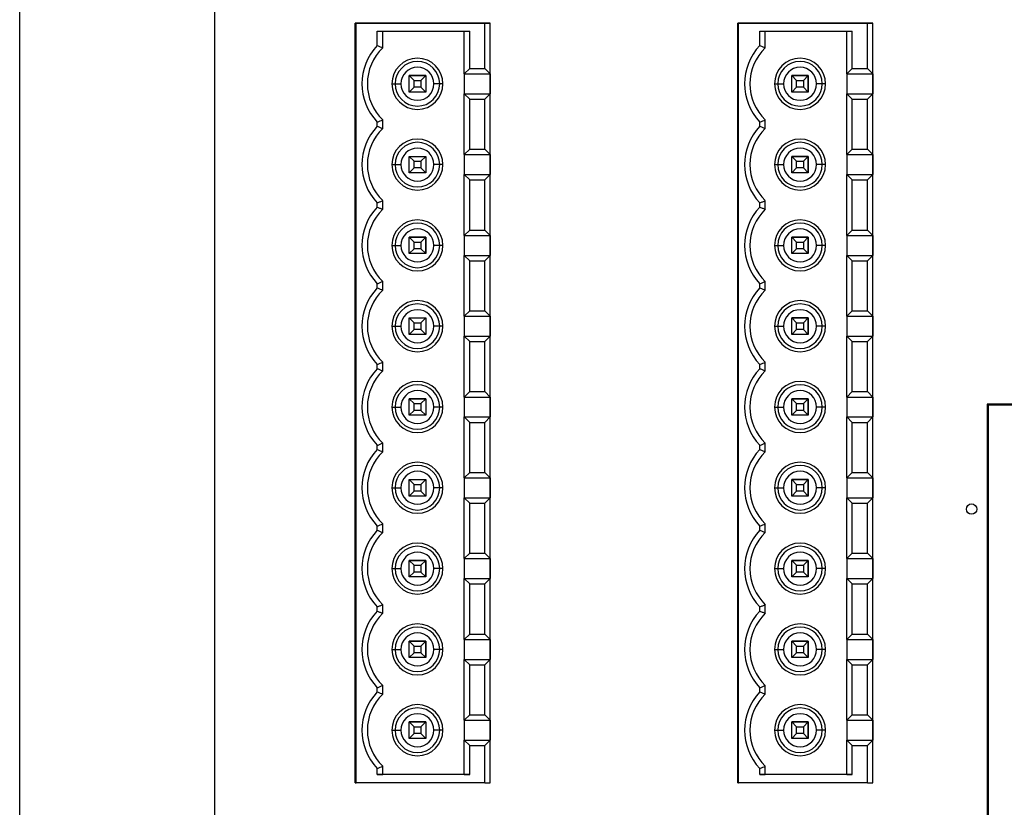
# Model space of a CAD drawing. Header units: inches. Extents: x 2.9 to 13.9, y 3.6 to 10.6.
# Tile 3 of 7: x 2.9 to 5.3, y 7.1 to 9.1. Entities that reach past the tile are written whole.
import ezdxf

# ---------------------------------------------------------------- set-up
doc = ezdxf.new("R2010")
doc.units = ezdxf.units.IN
doc.header["$MEASUREMENT"] = 0

msp = doc.modelspace()

# ---------------------------------------------------------------- linework, layer by layer
at = {"color": 7, "linetype": 'Continuous', "lineweight": 25}
for p, q in [((2.9469, 3.8333), (2.9469, 10.4396)), ((3.4219, 9.8864), (3.4219, 4.3864)), ((3.7643, 9.054), (3.7663, 9.054)), ((3.7643, 9.054), (3.7643, 9.054)), ((4.0694, 9.054), (3.7643, 9.054)), ((3.7643, 7.2036), (3.7643, 9.054)), ((3.7663, 7.2036), (3.7663, 9.054)), ((3.7663, 9.054), (4.0799, 9.054)), ((4.0852, 9.054), (4.0694, 9.054)), ((4.0799, 8.9438), (4.0799, 9.054)), ((4.0799, 9.054), (4.093, 9.054)), ((4.093, 9.054), (4.0852, 9.054)), ((4.093, 8.9306), (4.093, 9.054)), ((4.093, 7.2036), (4.093, 9.054)), ((4.6963, 9.054), (4.6983, 9.054)), ((4.6963, 9.054), (4.6963, 9.054)), ((5.0014, 9.054), (4.6963, 9.054)), ((4.6963, 7.2036), (4.6963, 9.054)), ((4.6983, 7.2036), (4.6983, 9.054)), ((4.6983, 9.054), (5.0119, 9.054)), ((5.0014, 9.054), (5.0014, 9.054)), ((5.0172, 9.054), (5.0014, 9.054)), ((5.0119, 8.9438), (5.0119, 9.054)), ((5.0119, 9.054), (5.025, 9.054)), ((5.025, 9.054), (5.0172, 9.054)), ((5.025, 8.9306), (5.025, 9.054)), ((5.025, 9.054), (5.025, 9.054)), ((5.025, 7.2036), (5.025, 9.054)), ((3.818, 9.0344), (4.0432, 9.0344)), ((3.818, 8.9998), (3.818, 9.0344)), ((3.8312, 8.9943), (3.8312, 9.0344)), ((4.0301, 8.9306), (4.0301, 9.0344)), ((4.0432, 8.9438), (4.0432, 9.0344)), ((4.75, 9.0344), (4.9752, 9.0344)), ((4.75, 8.9998), (4.75, 9.0344)), ((4.7632, 8.9943), (4.7632, 9.0344)), ((4.7632, 8.9943), (4.7632, 9.0344)), ((4.9621, 8.9306), (4.9621, 9.0344)), ((4.9752, 8.9438), (4.9752, 9.0344)), ((4.7632, 8.9943), (4.7632, 8.9943)), ((3.9076, 8.9147), (3.8958, 8.9265)), ((3.8958, 8.9265), (3.936, 8.9265)), ((3.8958, 8.8863), (3.8958, 8.9265)), ((3.936, 8.9265), (3.8958, 8.9265)), ((3.9241, 8.9147), (3.936, 8.9265)), ((3.936, 8.9265), (3.936, 8.8863)), ((4.0301, 8.9306), (4.0432, 8.9438)), ((4.0301, 8.9306), (4.093, 8.9306)), ((4.0301, 8.9306), (4.0301, 8.8822)), ((4.0432, 8.9438), (4.0799, 8.9438)), ((4.0799, 8.9438), (4.093, 8.9306)), ((4.093, 8.9306), (4.093, 8.8822)), ((4.8396, 8.9147), (4.8278, 8.9265)), ((4.8278, 8.9265), (4.868, 8.9265)), ((4.8278, 8.8863), (4.8278, 8.9265)), ((4.868, 8.9265), (4.8278, 8.9265)), ((4.8561, 8.9147), (4.868, 8.9265)), ((4.868, 8.9265), (4.868, 8.8863)), ((4.868, 8.9265), (4.868, 8.9265)), ((4.868, 8.8863), (4.868, 8.9265)), ((4.9621, 8.9306), (4.9752, 8.9438)), ((4.9621, 8.9306), (5.025, 8.9306)), ((4.9621, 8.9306), (4.9621, 8.8822)), ((4.9752, 8.9438), (5.0119, 8.9438)), ((5.0119, 8.9438), (5.025, 8.9306)), ((5.025, 8.9306), (5.025, 8.8822)), ((3.8537, 8.9064), (3.8615, 8.9064)), ((3.8615, 8.9064), (3.8757, 8.9064)), ((3.9076, 8.8981), (3.9076, 8.9147)), ((3.9076, 8.9147), (3.9241, 8.9147)), ((3.9241, 8.9147), (3.9241, 8.8981)), ((3.9702, 8.9064), (3.956, 8.9064)), ((3.9781, 8.9064), (3.9702, 8.9064)), ((4.7857, 8.9064), (4.7935, 8.9064)), ((4.7935, 8.9064), (4.8077, 8.9064)), ((4.8396, 8.9147), (4.8561, 8.9147)), ((4.8396, 8.8981), (4.8396, 8.9147)), ((4.8561, 8.9147), (4.8561, 8.8981)), ((4.9022, 8.9064), (4.888, 8.9064)), ((4.9101, 8.9064), (4.9022, 8.9064)), ((3.9076, 8.8981), (3.8958, 8.8863)), ((3.936, 8.8863), (3.8958, 8.8863)), ((3.9241, 8.8981), (3.9076, 8.8981)), ((3.9241, 8.8981), (3.936, 8.8863)), ((4.0301, 8.8822), (4.0432, 8.869)), ((4.0301, 8.8822), (4.093, 8.8822)), ((4.0301, 8.7338), (4.0301, 8.8822)), ((4.0799, 8.869), (4.093, 8.8822)), ((4.093, 8.7338), (4.093, 8.8822)), ((4.8396, 8.8981), (4.8278, 8.8863)), ((4.868, 8.8863), (4.8278, 8.8863)), ((4.8561, 8.8981), (4.8396, 8.8981)), ((4.8561, 8.8981), (4.868, 8.8863)), ((4.9621, 8.8822), (4.9752, 8.869)), ((4.9621, 8.8822), (5.025, 8.8822)), ((4.9621, 8.7338), (4.9621, 8.8822)), ((5.0119, 8.869), (5.025, 8.8822)), ((5.025, 8.7338), (5.025, 8.8822)), ((4.0432, 8.869), (4.0799, 8.869)), ((4.0432, 8.747), (4.0432, 8.869)), ((4.0799, 8.747), (4.0799, 8.869)), ((4.9752, 8.869), (5.0119, 8.869)), ((4.9752, 8.747), (4.9752, 8.869)), ((5.0119, 8.747), (5.0119, 8.869)), ((3.818, 8.8029), (3.818, 8.813)), ((3.8312, 8.7975), (3.8312, 8.8185)), ((3.8312, 8.8185), (3.8312, 8.8185)), ((3.8312, 8.7975), (3.8312, 8.8185)), ((4.75, 8.8029), (4.75, 8.813)), ((4.7632, 8.7975), (4.7632, 8.8185)), ((4.7632, 8.8185), (4.7632, 8.8185)), ((4.7632, 8.7975), (4.7632, 8.8185)), ((3.8312, 8.7975), (3.8312, 8.7975)), ((4.7632, 8.7975), (4.7632, 8.7975)), ((4.0301, 8.7338), (4.0432, 8.747)), ((4.0301, 8.7338), (4.093, 8.7338)), ((4.0301, 8.7338), (4.0301, 8.6853)), ((4.0432, 8.747), (4.0799, 8.747)), ((4.0799, 8.747), (4.093, 8.7338)), ((4.093, 8.7338), (4.093, 8.6853)), ((4.9621, 8.7338), (4.9752, 8.747)), ((4.9621, 8.7338), (5.025, 8.7338)), ((4.9621, 8.7338), (4.9621, 8.6853)), ((4.9752, 8.747), (5.0119, 8.747)), ((5.0119, 8.747), (5.025, 8.7338)), ((5.025, 8.7338), (5.025, 8.6853)), ((3.8537, 8.7096), (3.8615, 8.7096)), ((3.8615, 8.7096), (3.8757, 8.7096)), ((3.9076, 8.7178), (3.8958, 8.7296)), ((3.8958, 8.7296), (3.936, 8.7296)), ((3.8958, 8.6895), (3.8958, 8.7296)), ((3.9076, 8.7013), (3.9076, 8.7178)), ((3.9076, 8.7178), (3.9241, 8.7178)), ((3.9241, 8.7178), (3.936, 8.7296)), ((3.9241, 8.7178), (3.9241, 8.7013)), ((3.936, 8.7296), (3.936, 8.6895)), ((3.9702, 8.7096), (3.956, 8.7096)), ((3.9781, 8.7096), (3.9702, 8.7096)), ((4.7857, 8.7096), (4.7935, 8.7096)), ((4.7935, 8.7096), (4.8077, 8.7096)), ((4.8396, 8.7178), (4.8278, 8.7296)), ((4.8278, 8.7296), (4.868, 8.7296)), ((4.8278, 8.6895), (4.8278, 8.7296)), ((4.868, 8.7296), (4.8278, 8.7296)), ((4.8396, 8.7178), (4.8561, 8.7178)), ((4.8396, 8.7013), (4.8396, 8.7178)), ((4.8561, 8.7178), (4.868, 8.7296)), ((4.8561, 8.7178), (4.8561, 8.7013)), ((4.868, 8.7296), (4.868, 8.6895)), ((4.868, 8.7296), (4.868, 8.7296)), ((4.868, 8.6895), (4.868, 8.7296)), ((4.9022, 8.7096), (4.888, 8.7096)), ((4.9101, 8.7096), (4.9022, 8.7096)), ((3.9076, 8.7013), (3.8958, 8.6895)), ((3.936, 8.6895), (3.8958, 8.6895)), ((3.9241, 8.7013), (3.9076, 8.7013)), ((3.9241, 8.7013), (3.936, 8.6895)), ((4.0301, 8.6853), (4.0432, 8.6722)), ((4.0301, 8.6853), (4.093, 8.6853)), ((4.0301, 8.5369), (4.0301, 8.6853)), ((4.0799, 8.6722), (4.093, 8.6853)), ((4.093, 8.5369), (4.093, 8.6853)), ((4.8396, 8.7013), (4.8278, 8.6895)), ((4.868, 8.6895), (4.8278, 8.6895)), ((4.8561, 8.7013), (4.8396, 8.7013)), ((4.8561, 8.7013), (4.868, 8.6895)), ((4.9621, 8.6853), (4.9752, 8.6722)), ((4.9621, 8.6853), (5.025, 8.6853)), ((4.9621, 8.5369), (4.9621, 8.6853)), ((5.0119, 8.6722), (5.025, 8.6853)), ((5.025, 8.5369), (5.025, 8.6853)), ((4.0432, 8.6722), (4.0799, 8.6722)), ((4.0432, 8.5501), (4.0432, 8.6722)), ((4.0799, 8.5501), (4.0799, 8.6722)), ((4.9752, 8.6722), (5.0119, 8.6722)), ((4.9752, 8.5501), (4.9752, 8.6722)), ((5.0119, 8.5501), (5.0119, 8.6722)), ((3.818, 8.6061), (3.818, 8.6162)), ((3.8312, 8.6006), (3.8312, 8.6216)), ((4.75, 8.6061), (4.75, 8.6162)), ((4.7632, 8.6006), (4.7632, 8.6216)), ((4.7632, 8.6216), (4.7632, 8.6216)), ((4.7632, 8.6006), (4.7632, 8.6216)), ((4.7632, 8.6006), (4.7632, 8.6006)), ((4.0301, 8.5369), (4.0432, 8.5501)), ((4.0432, 8.5501), (4.0799, 8.5501)), ((4.0799, 8.5501), (4.093, 8.5369)), ((4.9621, 8.5369), (4.9752, 8.5501)), ((4.9752, 8.5501), (5.0119, 8.5501)), ((5.0119, 8.5501), (5.025, 8.5369)), ((3.9076, 8.521), (3.8958, 8.5328)), ((3.8958, 8.5328), (3.936, 8.5328)), ((3.8958, 8.4926), (3.8958, 8.5328)), ((3.936, 8.5328), (3.8958, 8.5328)), ((3.9076, 8.521), (3.9241, 8.521)), ((3.9076, 8.5044), (3.9076, 8.521)), ((3.9241, 8.521), (3.936, 8.5328)), ((3.9241, 8.521), (3.9241, 8.5044)), ((3.936, 8.5328), (3.936, 8.4926)), ((3.936, 8.5328), (3.936, 8.5328)), ((3.936, 8.4926), (3.936, 8.5328)), ((4.0301, 8.5369), (4.093, 8.5369)), ((4.0301, 8.5369), (4.0301, 8.4885)), ((4.093, 8.5369), (4.093, 8.4885)), ((4.8396, 8.521), (4.8278, 8.5328)), ((4.8278, 8.5328), (4.868, 8.5328)), ((4.8278, 8.4926), (4.8278, 8.5328)), ((4.868, 8.5328), (4.8278, 8.5328)), ((4.8396, 8.5044), (4.8396, 8.521)), ((4.8396, 8.521), (4.8561, 8.521)), ((4.8561, 8.521), (4.868, 8.5328)), ((4.8561, 8.521), (4.8561, 8.5044)), ((4.868, 8.5328), (4.868, 8.4926)), ((4.868, 8.5328), (4.868, 8.5328)), ((4.868, 8.4926), (4.868, 8.5328)), ((4.9621, 8.5369), (5.025, 8.5369)), ((4.9621, 8.5369), (4.9621, 8.4885)), ((5.025, 8.5369), (5.025, 8.4885)), ((3.8537, 8.5127), (3.8615, 8.5127)), ((3.8615, 8.5127), (3.8757, 8.5127)), ((3.9076, 8.5044), (3.8958, 8.4926)), ((3.936, 8.4926), (3.8958, 8.4926)), ((3.9241, 8.5044), (3.9076, 8.5044)), ((3.9241, 8.5044), (3.936, 8.4926)), ((3.9702, 8.5127), (3.956, 8.5127)), ((3.9781, 8.5127), (3.9702, 8.5127)), ((4.7857, 8.5127), (4.7935, 8.5127)), ((4.7935, 8.5127), (4.8077, 8.5127)), ((4.8396, 8.5044), (4.8278, 8.4926)), ((4.868, 8.4926), (4.8278, 8.4926)), ((4.8561, 8.5044), (4.8396, 8.5044)), ((4.8561, 8.5044), (4.868, 8.4926)), ((4.9022, 8.5127), (4.888, 8.5127)), ((4.9101, 8.5127), (4.9022, 8.5127)), ((4.0301, 8.4885), (4.0432, 8.4753)), ((4.0301, 8.4885), (4.093, 8.4885)), ((4.0301, 8.3401), (4.0301, 8.4885)), ((4.0432, 8.4753), (4.0799, 8.4753)), ((4.0432, 8.3533), (4.0432, 8.4753)), ((4.0799, 8.4753), (4.093, 8.4885)), ((4.0799, 8.3533), (4.0799, 8.4753)), ((4.093, 8.3401), (4.093, 8.4885)), ((4.9621, 8.4885), (4.9752, 8.4753)), ((4.9621, 8.4885), (5.025, 8.4885)), ((4.9621, 8.3401), (4.9621, 8.4885)), ((4.9752, 8.4753), (5.0119, 8.4753)), ((4.9752, 8.3533), (4.9752, 8.4753)), ((5.0119, 8.4753), (5.025, 8.4885)), ((5.0119, 8.3533), (5.0119, 8.4753)), ((5.025, 8.3401), (5.025, 8.4885)), ((3.818, 8.4092), (3.818, 8.4193)), ((3.8312, 8.4038), (3.8312, 8.4248)), ((4.75, 8.4092), (4.75, 8.4193)), ((4.7632, 8.4038), (4.7632, 8.4248)), ((4.7632, 8.4248), (4.7632, 8.4248)), ((4.7632, 8.4038), (4.7632, 8.4248)), ((4.7632, 8.4038), (4.7632, 8.4038)), ((4.0301, 8.3401), (4.0432, 8.3533)), ((4.0432, 8.3533), (4.0799, 8.3533)), ((4.0799, 8.3533), (4.093, 8.3401)), ((4.9621, 8.3401), (4.9752, 8.3533)), ((4.9752, 8.3533), (5.0119, 8.3533)), ((5.0119, 8.3533), (5.025, 8.3401)), ((3.9076, 8.3241), (3.8958, 8.3359)), ((3.8958, 8.3359), (3.936, 8.3359)), ((3.8958, 8.2958), (3.8958, 8.3359)), ((3.9076, 8.3076), (3.9076, 8.3241)), ((3.9076, 8.3241), (3.9241, 8.3241)), ((3.9241, 8.3241), (3.936, 8.3359)), ((3.9241, 8.3241), (3.9241, 8.3076)), ((3.936, 8.3359), (3.936, 8.2958)), ((4.0301, 8.3401), (4.093, 8.3401)), ((4.0301, 8.3401), (4.0301, 8.2916)), ((4.093, 8.3401), (4.093, 8.2916)), ((4.8396, 8.3241), (4.8278, 8.3359)), ((4.8278, 8.3359), (4.868, 8.3359)), ((4.8278, 8.2958), (4.8278, 8.3359)), ((4.868, 8.3359), (4.8278, 8.3359)), ((4.8396, 8.3241), (4.8561, 8.3241)), ((4.8396, 8.3076), (4.8396, 8.3241)), ((4.8561, 8.3241), (4.868, 8.3359)), ((4.8561, 8.3241), (4.8561, 8.3076)), ((4.868, 8.3359), (4.868, 8.2958)), ((4.868, 8.3359), (4.868, 8.3359)), ((4.868, 8.2958), (4.868, 8.3359)), ((4.9621, 8.3401), (5.025, 8.3401)), ((4.9621, 8.3401), (4.9621, 8.2916)), ((5.025, 8.3401), (5.025, 8.2916)), ((3.8537, 8.3159), (3.8615, 8.3159)), ((3.8615, 8.3159), (3.8757, 8.3159)), ((3.9076, 8.3076), (3.8958, 8.2958)), ((3.9241, 8.3076), (3.9076, 8.3076)), ((3.9241, 8.3076), (3.936, 8.2958)), ((3.9702, 8.3159), (3.956, 8.3159)), ((3.9781, 8.3159), (3.9702, 8.3159)), ((4.7857, 8.3159), (4.7935, 8.3159)), ((4.7935, 8.3159), (4.8077, 8.3159)), ((4.8396, 8.3076), (4.8278, 8.2958)), ((4.8561, 8.3076), (4.8396, 8.3076)), ((4.8561, 8.3076), (4.868, 8.2958)), ((4.9022, 8.3159), (4.888, 8.3159)), ((4.9101, 8.3159), (4.9022, 8.3159)), ((3.936, 8.2958), (3.8958, 8.2958)), ((4.0301, 8.2916), (4.0432, 8.2785)), ((4.0301, 8.2916), (4.093, 8.2916)), ((4.0301, 8.1432), (4.0301, 8.2916)), ((4.0432, 8.2785), (4.0799, 8.2785)), ((4.0432, 8.1564), (4.0432, 8.2785)), ((4.0799, 8.2785), (4.093, 8.2916)), ((4.0799, 8.1564), (4.0799, 8.2785)), ((4.093, 8.1432), (4.093, 8.2916)), ((4.868, 8.2958), (4.8278, 8.2958)), ((4.9621, 8.2916), (4.9752, 8.2785)), ((4.9621, 8.2916), (5.025, 8.2916)), ((4.9621, 8.1432), (4.9621, 8.2916)), ((4.9752, 8.2785), (5.0119, 8.2785)), ((4.9752, 8.1564), (4.9752, 8.2785)), ((5.0119, 8.2785), (5.025, 8.2916)), ((5.0119, 8.1564), (5.0119, 8.2785)), ((5.025, 8.1432), (5.025, 8.2916)), ((3.8312, 8.2069), (3.8312, 8.2279)), ((4.7632, 8.2069), (4.7632, 8.2279)), ((4.7632, 8.2279), (4.7632, 8.2279)), ((4.7632, 8.2069), (4.7632, 8.2279)), ((3.818, 8.2124), (3.818, 8.2225)), ((4.75, 8.2124), (4.75, 8.2225)), ((4.7632, 8.2069), (4.7632, 8.2069)), ((4.0301, 8.1432), (4.0432, 8.1564)), ((4.0432, 8.1564), (4.0799, 8.1564)), ((4.0799, 8.1564), (4.093, 8.1432)), ((4.9621, 8.1432), (4.9752, 8.1564)), ((4.9752, 8.1564), (5.0119, 8.1564)), ((5.0119, 8.1564), (5.025, 8.1432)), ((3.9076, 8.1273), (3.8958, 8.1391)), ((3.8958, 8.1391), (3.936, 8.1391)), ((3.8958, 8.0989), (3.8958, 8.1391)), ((3.936, 8.1391), (3.8958, 8.1391)), ((3.9241, 8.1273), (3.936, 8.1391)), ((3.936, 8.1391), (3.936, 8.0989)), ((4.0301, 8.1432), (4.093, 8.1432)), ((4.0301, 8.1432), (4.0301, 8.0948)), ((4.093, 8.1432), (4.093, 8.0948)), ((4.8396, 8.1273), (4.8278, 8.1391)), ((4.8278, 8.1391), (4.868, 8.1391)), ((4.8278, 8.0989), (4.8278, 8.1391)), ((4.868, 8.1391), (4.8278, 8.1391)), ((4.8561, 8.1273), (4.868, 8.1391)), ((4.868, 8.1391), (4.868, 8.0989)), ((4.868, 8.1391), (4.868, 8.1391)), ((4.868, 8.0989), (4.868, 8.1391)), ((4.9621, 8.1432), (5.025, 8.1432)), ((4.9621, 8.1432), (4.9621, 8.0948)), ((5.025, 8.1432), (5.025, 8.0948)), ((3.8537, 8.119), (3.8615, 8.119)), ((3.8615, 8.119), (3.8757, 8.119)), ((3.9076, 8.1107), (3.8958, 8.0989)), ((3.9076, 8.1107), (3.9076, 8.1273)), ((3.9076, 8.1273), (3.9241, 8.1273)), ((3.9241, 8.1107), (3.9076, 8.1107)), ((3.9241, 8.1273), (3.9241, 8.1107)), ((3.9241, 8.1107), (3.936, 8.0989)), ((3.9702, 8.119), (3.956, 8.119)), ((3.9781, 8.119), (3.9702, 8.119)), ((4.7857, 8.119), (4.7935, 8.119)), ((4.7935, 8.119), (4.8077, 8.119)), ((4.8396, 8.1107), (4.8278, 8.0989)), ((4.8396, 8.1107), (4.8396, 8.1273)), ((4.8396, 8.1273), (4.8561, 8.1273)), ((4.8561, 8.1107), (4.8396, 8.1107)), ((4.8561, 8.1273), (4.8561, 8.1107)), ((4.8561, 8.1107), (4.868, 8.0989)), ((4.9022, 8.119), (4.888, 8.119)), ((4.9101, 8.119), (4.9022, 8.119)), ((5.3037, 8.1257), (5.3037, 6.5292)), ((5.3059, 8.1235), (5.3037, 8.1257)), ((5.4095, 8.1257), (5.3037, 8.1257)), ((5.3059, 8.1235), (5.3059, 6.5313)), ((5.4095, 8.1235), (5.3059, 8.1235)), ((3.936, 8.0989), (3.8958, 8.0989)), ((4.0301, 8.0948), (4.0432, 8.0816)), ((4.0301, 8.0948), (4.093, 8.0948)), ((4.0301, 7.9464), (4.0301, 8.0948)), ((4.0799, 8.0816), (4.093, 8.0948)), ((4.093, 7.9464), (4.093, 8.0948)), ((4.868, 8.0989), (4.8278, 8.0989)), ((4.9621, 8.0948), (4.9752, 8.0816)), ((4.9621, 8.0948), (5.025, 8.0948)), ((4.9621, 7.9464), (4.9621, 8.0948)), ((5.0119, 8.0816), (5.025, 8.0948)), ((5.025, 7.9464), (5.025, 8.0948)), ((4.0432, 8.0816), (4.0799, 8.0816)), ((4.0432, 7.9596), (4.0432, 8.0816)), ((4.0799, 7.9596), (4.0799, 8.0816)), ((4.9752, 8.0816), (5.0119, 8.0816)), ((4.9752, 7.9596), (4.9752, 8.0816)), ((5.0119, 7.9596), (5.0119, 8.0816)), ((3.818, 8.0155), (3.818, 8.0256)), ((3.8312, 8.0101), (3.8312, 8.0311)), ((3.8312, 8.0311), (3.8312, 8.0311)), ((3.8312, 8.0101), (3.8312, 8.0311)), ((4.75, 8.0155), (4.75, 8.0256)), ((4.7632, 8.0101), (4.7632, 8.0311)), ((4.7632, 8.0311), (4.7632, 8.0311)), ((4.7632, 8.0101), (4.7632, 8.0311)), ((3.8312, 8.0101), (3.8312, 8.0101)), ((4.7632, 8.0101), (4.7632, 8.0101)), ((3.9076, 7.9304), (3.8958, 7.9422)), ((3.8958, 7.9422), (3.936, 7.9422)), ((3.8958, 7.9021), (3.8958, 7.9422)), ((3.9241, 7.9304), (3.936, 7.9422)), ((3.936, 7.9422), (3.936, 7.9021)), ((4.0301, 7.9464), (4.0432, 7.9596)), ((4.0301, 7.9464), (4.093, 7.9464)), ((4.0301, 7.9464), (4.0301, 7.8979)), ((4.0432, 7.9596), (4.0799, 7.9596)), ((4.0799, 7.9596), (4.093, 7.9464)), ((4.093, 7.9464), (4.093, 7.8979)), ((4.8396, 7.9304), (4.8278, 7.9422)), ((4.8278, 7.9422), (4.868, 7.9422)), ((4.8278, 7.9021), (4.8278, 7.9422)), ((4.868, 7.9422), (4.8278, 7.9422)), ((4.8561, 7.9304), (4.868, 7.9422)), ((4.868, 7.9422), (4.868, 7.9021)), ((4.868, 7.9422), (4.868, 7.9422)), ((4.868, 7.9021), (4.868, 7.9422)), ((4.9621, 7.9464), (4.9752, 7.9596)), ((4.9621, 7.9464), (5.025, 7.9464)), ((4.9621, 7.9464), (4.9621, 7.8979)), ((4.9752, 7.9596), (5.0119, 7.9596)), ((5.0119, 7.9596), (5.025, 7.9464)), ((5.025, 7.9464), (5.025, 7.8979)), ((3.8537, 7.9222), (3.8615, 7.9222)), ((3.8615, 7.9222), (3.8757, 7.9222)), ((3.9076, 7.9139), (3.9076, 7.9304)), ((3.9076, 7.9304), (3.9241, 7.9304)), ((3.9241, 7.9304), (3.9241, 7.9139)), ((3.9702, 7.9222), (3.956, 7.9222)), ((3.9781, 7.9222), (3.9702, 7.9222)), ((4.7857, 7.9222), (4.7935, 7.9222)), ((4.7935, 7.9222), (4.8077, 7.9222)), ((4.8396, 7.9304), (4.8561, 7.9304)), ((4.8396, 7.9139), (4.8396, 7.9304)), ((4.8561, 7.9304), (4.8561, 7.9139)), ((4.9022, 7.9222), (4.888, 7.9222)), ((4.9101, 7.9222), (4.9022, 7.9222)), ((3.9076, 7.9139), (3.8958, 7.9021)), ((3.936, 7.9021), (3.8958, 7.9021)), ((3.9241, 7.9139), (3.9076, 7.9139)), ((3.9241, 7.9139), (3.936, 7.9021)), ((4.0301, 7.8979), (4.0432, 7.8848)), ((4.0301, 7.8979), (4.093, 7.8979)), ((4.0301, 7.7495), (4.0301, 7.8979)), ((4.0799, 7.8848), (4.093, 7.8979)), ((4.093, 7.7495), (4.093, 7.8979)), ((4.8396, 7.9139), (4.8278, 7.9021)), ((4.868, 7.9021), (4.8278, 7.9021)), ((4.8561, 7.9139), (4.8396, 7.9139)), ((4.8561, 7.9139), (4.868, 7.9021)), ((4.9621, 7.8979), (4.9752, 7.8848)), ((4.9621, 7.8979), (5.025, 7.8979)), ((4.9621, 7.7495), (4.9621, 7.8979)), ((5.0119, 7.8848), (5.025, 7.8979)), ((5.025, 7.7495), (5.025, 7.8979)), ((4.0432, 7.8848), (4.0799, 7.8848)), ((4.0432, 7.7627), (4.0432, 7.8848)), ((4.0799, 7.7627), (4.0799, 7.8848)), ((4.9752, 7.8848), (5.0119, 7.8848)), ((4.9752, 7.7627), (4.9752, 7.8848)), ((5.0119, 7.7627), (5.0119, 7.8848)), ((3.818, 7.8187), (3.818, 7.8288)), ((3.8312, 7.8132), (3.8312, 7.8342)), ((3.8312, 7.8342), (3.8312, 7.8342)), ((3.8312, 7.8132), (3.8312, 7.8342)), ((4.75, 7.8187), (4.75, 7.8288)), ((4.7632, 7.8132), (4.7632, 7.8342)), ((4.7632, 7.8342), (4.7632, 7.8342)), ((4.7632, 7.8132), (4.7632, 7.8342)), ((3.8312, 7.8132), (3.8312, 7.8132)), ((4.7632, 7.8132), (4.7632, 7.8132)), ((4.0301, 7.7495), (4.0432, 7.7627)), ((4.0301, 7.7495), (4.093, 7.7495)), ((4.0301, 7.7495), (4.0301, 7.7011)), ((4.0432, 7.7627), (4.0799, 7.7627)), ((4.0799, 7.7627), (4.093, 7.7495)), ((4.093, 7.7495), (4.093, 7.7011)), ((4.9621, 7.7495), (4.9752, 7.7627)), ((4.9621, 7.7495), (5.025, 7.7495)), ((4.9621, 7.7495), (4.9621, 7.7011)), ((4.9752, 7.7627), (5.0119, 7.7627)), ((5.0119, 7.7627), (5.025, 7.7495)), ((5.025, 7.7495), (5.025, 7.7011)), ((3.8537, 7.7253), (3.8615, 7.7253)), ((3.8615, 7.7253), (3.8757, 7.7253)), ((3.9076, 7.7336), (3.8958, 7.7454)), ((3.8958, 7.7454), (3.936, 7.7454)), ((3.8958, 7.7052), (3.8958, 7.7454)), ((3.936, 7.7454), (3.8958, 7.7454)), ((3.9076, 7.7336), (3.9241, 7.7336)), ((3.9076, 7.717), (3.9076, 7.7336)), ((3.9241, 7.7336), (3.936, 7.7454)), ((3.9241, 7.7336), (3.9241, 7.717)), ((3.936, 7.7454), (3.936, 7.7052)), ((3.936, 7.7052), (3.936, 7.7454)), ((3.936, 7.7454), (3.936, 7.7454)), ((3.9702, 7.7253), (3.956, 7.7253)), ((3.9781, 7.7253), (3.9702, 7.7253)), ((4.7857, 7.7253), (4.7935, 7.7253)), ((4.7935, 7.7253), (4.8077, 7.7253)), ((4.8396, 7.7336), (4.8278, 7.7454)), ((4.8278, 7.7454), (4.868, 7.7454)), ((4.8278, 7.7052), (4.8278, 7.7454)), ((4.868, 7.7454), (4.8278, 7.7454)), ((4.8396, 7.717), (4.8396, 7.7336)), ((4.8396, 7.7336), (4.8561, 7.7336)), ((4.8561, 7.7336), (4.868, 7.7454)), ((4.8561, 7.7336), (4.8561, 7.717)), ((4.868, 7.7454), (4.868, 7.7052)), ((4.868, 7.7454), (4.868, 7.7454)), ((4.868, 7.7052), (4.868, 7.7454)), ((4.9022, 7.7253), (4.888, 7.7253)), ((4.9101, 7.7253), (4.9022, 7.7253)), ((3.9076, 7.717), (3.8958, 7.7052)), ((3.936, 7.7052), (3.8958, 7.7052)), ((3.9241, 7.717), (3.9076, 7.717)), ((3.9241, 7.717), (3.936, 7.7052)), ((4.0301, 7.7011), (4.0432, 7.6879)), ((4.0301, 7.7011), (4.093, 7.7011)), ((4.0301, 7.5527), (4.0301, 7.7011)), ((4.0799, 7.6879), (4.093, 7.7011)), ((4.093, 7.5527), (4.093, 7.7011)), ((4.8396, 7.717), (4.8278, 7.7052)), ((4.868, 7.7052), (4.8278, 7.7052)), ((4.8561, 7.717), (4.8396, 7.717)), ((4.8561, 7.717), (4.868, 7.7052)), ((4.9621, 7.7011), (4.9752, 7.6879)), ((4.9621, 7.7011), (5.025, 7.7011)), ((4.9621, 7.5527), (4.9621, 7.7011)), ((5.0119, 7.6879), (5.025, 7.7011)), ((5.025, 7.5527), (5.025, 7.7011)), ((4.0432, 7.6879), (4.0799, 7.6879)), ((4.0432, 7.5659), (4.0432, 7.6879)), ((4.0799, 7.5659), (4.0799, 7.6879)), ((4.9752, 7.6879), (5.0119, 7.6879)), ((4.9752, 7.5659), (4.9752, 7.6879)), ((5.0119, 7.5659), (5.0119, 7.6879)), ((3.818, 7.6218), (3.818, 7.6319)), ((3.8312, 7.6164), (3.8312, 7.6374)), ((4.75, 7.6218), (4.75, 7.6319)), ((4.7632, 7.6164), (4.7632, 7.6374)), ((4.7632, 7.6374), (4.7632, 7.6374)), ((4.7632, 7.6164), (4.7632, 7.6374)), ((4.7632, 7.6164), (4.7632, 7.6164)), ((4.0301, 7.5527), (4.0432, 7.5659)), ((4.0432, 7.5659), (4.0799, 7.5659)), ((4.0799, 7.5659), (4.093, 7.5527)), ((4.9621, 7.5527), (4.9752, 7.5659)), ((4.9752, 7.5659), (5.0119, 7.5659)), ((5.0119, 7.5659), (5.025, 7.5527)), ((3.9076, 7.5367), (3.8958, 7.5485)), ((3.8958, 7.5485), (3.936, 7.5485)), ((3.8958, 7.5084), (3.8958, 7.5485)), ((3.936, 7.5485), (3.8958, 7.5485)), ((3.9076, 7.5202), (3.9076, 7.5367)), ((3.9076, 7.5367), (3.9241, 7.5367)), ((3.9241, 7.5367), (3.936, 7.5485)), ((3.9241, 7.5367), (3.9241, 7.5202)), ((3.936, 7.5485), (3.936, 7.5084)), ((3.936, 7.5084), (3.936, 7.5485)), ((3.936, 7.5485), (3.936, 7.5485)), ((4.0301, 7.5527), (4.093, 7.5527)), ((4.0301, 7.5527), (4.0301, 7.5042)), ((4.093, 7.5527), (4.093, 7.5042)), ((4.8396, 7.5367), (4.8278, 7.5485)), ((4.8278, 7.5485), (4.868, 7.5485)), ((4.8278, 7.5084), (4.8278, 7.5485)), ((4.868, 7.5485), (4.8278, 7.5485)), ((4.8396, 7.5202), (4.8396, 7.5367)), ((4.8396, 7.5367), (4.8561, 7.5367)), ((4.8561, 7.5367), (4.868, 7.5485)), ((4.8561, 7.5367), (4.8561, 7.5202)), ((4.868, 7.5485), (4.868, 7.5084)), ((4.868, 7.5084), (4.868, 7.5485)), ((4.868, 7.5485), (4.868, 7.5485)), ((4.9621, 7.5527), (5.025, 7.5527)), ((4.9621, 7.5527), (4.9621, 7.5042)), ((5.025, 7.5527), (5.025, 7.5042)), ((3.8537, 7.5285), (3.8615, 7.5285)), ((3.8615, 7.5285), (3.8757, 7.5285)), ((3.9076, 7.5202), (3.8958, 7.5084)), ((3.936, 7.5084), (3.8958, 7.5084)), ((3.9241, 7.5202), (3.9076, 7.5202)), ((3.9241, 7.5202), (3.936, 7.5084)), ((3.9702, 7.5285), (3.956, 7.5285)), ((3.9781, 7.5285), (3.9702, 7.5285)), ((4.7857, 7.5285), (4.7935, 7.5285)), ((4.7935, 7.5285), (4.8077, 7.5285)), ((4.8396, 7.5202), (4.8278, 7.5084)), ((4.868, 7.5084), (4.8278, 7.5084)), ((4.8561, 7.5202), (4.8396, 7.5202)), ((4.8561, 7.5202), (4.868, 7.5084)), ((4.9022, 7.5285), (4.888, 7.5285)), ((4.9101, 7.5285), (4.9022, 7.5285)), ((4.0301, 7.5042), (4.0432, 7.4911)), ((4.0301, 7.5042), (4.093, 7.5042)), ((4.0301, 7.3558), (4.0301, 7.5042)), ((4.0432, 7.4911), (4.0799, 7.4911)), ((4.0432, 7.369), (4.0432, 7.4911)), ((4.0799, 7.4911), (4.093, 7.5042)), ((4.0799, 7.369), (4.0799, 7.4911)), ((4.093, 7.3558), (4.093, 7.5042)), ((4.9621, 7.5042), (4.9752, 7.4911)), ((4.9621, 7.5042), (5.025, 7.5042)), ((4.9621, 7.3558), (4.9621, 7.5042)), ((4.9752, 7.4911), (5.0119, 7.4911)), ((4.9752, 7.369), (4.9752, 7.4911)), ((5.0119, 7.4911), (5.025, 7.5042)), ((5.0119, 7.369), (5.0119, 7.4911)), ((5.025, 7.3558), (5.025, 7.5042)), ((3.8312, 7.4195), (3.8312, 7.4405)), ((4.7632, 7.4195), (4.7632, 7.4405)), ((4.7632, 7.4405), (4.7632, 7.4405)), ((4.7632, 7.4195), (4.7632, 7.4405)), ((3.818, 7.425), (3.818, 7.4351)), ((4.75, 7.425), (4.75, 7.4351)), ((4.7632, 7.4195), (4.7632, 7.4195)), ((4.0301, 7.3558), (4.0432, 7.369)), ((4.0432, 7.369), (4.0799, 7.369)), ((4.0799, 7.369), (4.093, 7.3558)), ((4.9621, 7.3558), (4.9752, 7.369)), ((4.9752, 7.369), (5.0119, 7.369)), ((5.0119, 7.369), (5.025, 7.3558)), ((3.9076, 7.3399), (3.8958, 7.3517)), ((3.8958, 7.3517), (3.936, 7.3517)), ((3.8958, 7.3115), (3.8958, 7.3517)), ((3.936, 7.3517), (3.8958, 7.3517)), ((3.9076, 7.3399), (3.9241, 7.3399)), ((3.9076, 7.3233), (3.9076, 7.3399)), ((3.9241, 7.3399), (3.936, 7.3517)), ((3.9241, 7.3399), (3.9241, 7.3233)), ((3.936, 7.3517), (3.936, 7.3115)), ((4.0301, 7.3558), (4.093, 7.3558)), ((4.0301, 7.3558), (4.0301, 7.3074)), ((4.093, 7.3558), (4.093, 7.3074)), ((4.8396, 7.3399), (4.8278, 7.3517)), ((4.8278, 7.3517), (4.868, 7.3517)), ((4.8278, 7.3115), (4.8278, 7.3517)), ((4.868, 7.3517), (4.8278, 7.3517)), ((4.8396, 7.3399), (4.8561, 7.3399)), ((4.8396, 7.3233), (4.8396, 7.3399)), ((4.8561, 7.3399), (4.868, 7.3517)), ((4.8561, 7.3399), (4.8561, 7.3233)), ((4.868, 7.3517), (4.868, 7.3115)), ((4.868, 7.3115), (4.868, 7.3517)), ((4.868, 7.3517), (4.868, 7.3517)), ((4.9621, 7.3558), (5.025, 7.3558)), ((4.9621, 7.3558), (4.9621, 7.3074)), ((5.025, 7.3558), (5.025, 7.3074)), ((3.8537, 7.3316), (3.8615, 7.3316)), ((3.8615, 7.3316), (3.8757, 7.3316)), ((3.9076, 7.3233), (3.8958, 7.3115)), ((3.9241, 7.3233), (3.9076, 7.3233)), ((3.9241, 7.3233), (3.936, 7.3115)), ((3.9702, 7.3316), (3.956, 7.3316)), ((3.9781, 7.3316), (3.9702, 7.3316)), ((4.7857, 7.3316), (4.7935, 7.3316)), ((4.7935, 7.3316), (4.8077, 7.3316)), ((4.8396, 7.3233), (4.8278, 7.3115)), ((4.8561, 7.3233), (4.8396, 7.3233)), ((4.8561, 7.3233), (4.868, 7.3115)), ((4.9022, 7.3316), (4.888, 7.3316)), ((4.9101, 7.3316), (4.9022, 7.3316)), ((3.936, 7.3115), (3.8958, 7.3115)), ((4.0301, 7.3074), (4.0432, 7.2942)), ((4.0301, 7.3074), (4.093, 7.3074)), ((4.0301, 7.2233), (4.0301, 7.3074)), ((4.0432, 7.2233), (4.0432, 7.2942)), ((4.0432, 7.2942), (4.0799, 7.2942)), ((4.0799, 7.2942), (4.093, 7.3074)), ((4.0799, 7.2036), (4.0799, 7.2942)), ((4.093, 7.2036), (4.093, 7.3074)), ((4.868, 7.3115), (4.8278, 7.3115)), ((4.9621, 7.3074), (4.9752, 7.2942)), ((4.9621, 7.3074), (5.025, 7.3074)), ((4.9621, 7.2233), (4.9621, 7.3074)), ((4.9752, 7.2233), (4.9752, 7.2942)), ((4.9752, 7.2942), (5.0119, 7.2942)), ((5.0119, 7.2942), (5.025, 7.3074)), ((5.0119, 7.2036), (5.0119, 7.2942)), ((5.025, 7.2036), (5.025, 7.3074)), ((3.818, 7.2233), (3.818, 7.2382)), ((4.0432, 7.2233), (3.818, 7.2233)), ((3.818, 7.2233), (3.8312, 7.2233)), ((3.8312, 7.2233), (3.8312, 7.2437)), ((3.8312, 7.2233), (3.8312, 7.2437)), ((3.8312, 7.2233), (3.8312, 7.2233)), ((4.0301, 7.2233), (3.8312, 7.2233)), ((4.0301, 7.2233), (4.0432, 7.2233)), ((4.75, 7.2233), (4.75, 7.2382)), ((4.9752, 7.2233), (4.75, 7.2233)), ((4.75, 7.2233), (4.7632, 7.2233)), ((4.7632, 7.2233), (4.7632, 7.2437)), ((4.7632, 7.2437), (4.7632, 7.2437)), ((4.7632, 7.2233), (4.7632, 7.2437)), ((4.7632, 7.2233), (4.7632, 7.2233)), ((4.9621, 7.2233), (4.7632, 7.2233)), ((4.9621, 7.2233), (4.9752, 7.2233)), ((3.7643, 7.2036), (3.7663, 7.2036)), ((4.0799, 7.2036), (3.7663, 7.2036)), ((4.0799, 7.2036), (4.093, 7.2036)), ((4.6963, 7.2036), (4.6983, 7.2036)), ((5.0119, 7.2036), (4.6983, 7.2036)), ((5.0119, 7.2036), (5.025, 7.2036))]:
    msp.add_line(p, q, dxfattribs=at)
msp.add_circle((5.2659, 7.8704), 0.0125, dxfattribs=at)
for centre, radius, start, end in [((3.9159, 8.9064), 0.1352, 136.3384, 223.6616), ((4.8479, 8.9064), 0.1352, 136.3384, 223.6616), ((3.9159, 8.9064), 0.122, 133.9117, 226.0884), ((3.9159, 8.9064), 0.122, 133.9117, 226.0884), ((4.8479, 8.9064), 0.122, 133.9117, 226.0884), ((4.8479, 8.9064), 0.122, 133.9117, 226.0884), ((3.9159, 8.9064), 0.0622, 0, 180), ((3.9159, 8.9064), 0.0543, 0, 180), ((3.9159, 8.9064), 0.0543, 0, 180), ((4.8479, 8.9064), 0.0622, 0, 180), ((4.8479, 8.9064), 0.0543, 0, 180), ((4.8479, 8.9064), 0.0543, 0, 180), ((3.9159, 8.9064), 0.0402, 0, 180), ((4.8479, 8.9064), 0.0402, 0, 180), ((3.9159, 8.9064), 0.0622, 180, 0), ((3.9159, 8.9064), 0.0543, 180, 0), ((3.9159, 8.9064), 0.0543, 180, 0), ((3.9159, 8.9064), 0.0402, 180, 0), ((4.8479, 8.9064), 0.0622, 180, 0), ((4.8479, 8.9064), 0.0543, 180, 0), ((4.8479, 8.9064), 0.0543, 180, 0), ((4.8479, 8.9064), 0.0402, 180, 0), ((3.9159, 8.7096), 0.1352, 136.3384, 223.6616), ((3.9159, 8.7096), 0.122, 133.9117, 226.0884), ((3.9159, 8.7096), 0.122, 133.9117, 226.0884), ((4.8479, 8.7096), 0.1352, 136.3384, 223.6616), ((4.8479, 8.7096), 0.122, 133.9117, 226.0884), ((4.8479, 8.7096), 0.122, 133.9117, 226.0884), ((3.9159, 8.7096), 0.0622, 0, 180), ((3.9159, 8.7096), 0.0543, 0, 180), ((3.9159, 8.7096), 0.0543, 0, 180), ((4.8479, 8.7096), 0.0622, 0, 180), ((4.8479, 8.7096), 0.0543, 0, 180), ((4.8479, 8.7096), 0.0543, 0, 180), ((3.9159, 8.7096), 0.0402, 0, 180), ((4.8479, 8.7096), 0.0402, 0, 180), ((3.9159, 8.7096), 0.0622, 180, 0), ((3.9159, 8.7096), 0.0543, 180, 0), ((3.9159, 8.7096), 0.0543, 180, 0), ((3.9159, 8.7096), 0.0402, 180, 0), ((4.8479, 8.7096), 0.0622, 180, 0), ((4.8479, 8.7096), 0.0543, 180, 0), ((4.8479, 8.7096), 0.0543, 180, 0), ((4.8479, 8.7096), 0.0402, 180, 0), ((3.9159, 8.5127), 0.1352, 136.3384, 223.6616), ((3.9159, 8.5127), 0.122, 133.9117, 226.0884), ((3.9159, 8.5127), 0.122, 133.9117, 226.0884), ((4.8479, 8.5127), 0.1352, 136.3384, 223.6616), ((4.8479, 8.5127), 0.122, 133.9117, 226.0884), ((4.8479, 8.5127), 0.122, 133.9117, 226.0884), ((3.9159, 8.5127), 0.0622, 0, 180), ((3.9159, 8.5127), 0.0543, 0, 180), ((3.9159, 8.5127), 0.0543, 0, 180), ((4.8479, 8.5127), 0.0622, 0, 180), ((4.8479, 8.5127), 0.0543, 0, 180), ((4.8479, 8.5127), 0.0543, 0, 180), ((3.9159, 8.5127), 0.0402, 0, 180), ((4.8479, 8.5127), 0.0402, 0, 180), ((3.9159, 8.5127), 0.0622, 180, 0), ((3.9159, 8.5127), 0.0543, 180, 0), ((3.9159, 8.5127), 0.0543, 180, 0), ((3.9159, 8.5127), 0.0402, 180, 0), ((4.8479, 8.5127), 0.0622, 180, 0), ((4.8479, 8.5127), 0.0543, 180, 0), ((4.8479, 8.5127), 0.0543, 180, 0), ((4.8479, 8.5127), 0.0402, 180, 0), ((3.9159, 8.3159), 0.1352, 136.3384, 223.6616), ((3.9159, 8.3159), 0.122, 133.9117, 226.0884), ((3.9159, 8.3159), 0.122, 133.9117, 226.0884), ((4.8479, 8.3159), 0.1352, 136.3384, 223.6616), ((4.8479, 8.3159), 0.122, 133.9117, 226.0884), ((4.8479, 8.3159), 0.122, 133.9117, 226.0884), ((3.9159, 8.3159), 0.0622, 0, 180), ((4.8479, 8.3159), 0.0622, 0, 180), ((3.9159, 8.3159), 0.0543, 0, 180), ((3.9159, 8.3159), 0.0543, 0, 180), ((3.9159, 8.3159), 0.0402, 0, 180), ((4.8479, 8.3159), 0.0543, 0, 180), ((4.8479, 8.3159), 0.0543, 0, 180), ((4.8479, 8.3159), 0.0402, 0, 180), ((3.9159, 8.3159), 0.0622, 180, 0), ((3.9159, 8.3159), 0.0543, 180, 0), ((3.9159, 8.3159), 0.0543, 180, 0), ((3.9159, 8.3159), 0.0402, 180, 0), ((4.8479, 8.3159), 0.0622, 180, 0), ((4.8479, 8.3159), 0.0543, 180, 0), ((4.8479, 8.3159), 0.0543, 180, 0), ((4.8479, 8.3159), 0.0402, 180, 0), ((3.9159, 8.119), 0.1352, 136.3384, 223.6616), ((3.9159, 8.119), 0.122, 133.9117, 226.0884), ((3.9159, 8.119), 0.122, 133.9117, 226.0884), ((4.8479, 8.119), 0.1352, 136.3384, 223.6616), ((4.8479, 8.119), 0.122, 133.9117, 226.0884), ((4.8479, 8.119), 0.122, 133.9117, 226.0884), ((3.9159, 8.119), 0.0622, 0, 180), ((4.8479, 8.119), 0.0622, 0, 180), ((3.9159, 8.119), 0.0543, 0, 180), ((3.9159, 8.119), 0.0543, 0, 180), ((3.9159, 8.119), 0.0402, 0, 180), ((4.8479, 8.119), 0.0543, 0, 180), ((4.8479, 8.119), 0.0543, 0, 180), ((4.8479, 8.119), 0.0402, 0, 180), ((3.9159, 8.119), 0.0622, 180, 0), ((3.9159, 8.119), 0.0543, 180, 0), ((3.9159, 8.119), 0.0543, 180, 0), ((3.9159, 8.119), 0.0402, 180, 0), ((4.8479, 8.119), 0.0622, 180, 0), ((4.8479, 8.119), 0.0543, 180, 0), ((4.8479, 8.119), 0.0543, 180, 0), ((4.8479, 8.119), 0.0402, 180, 0), ((3.9159, 7.9222), 0.1352, 136.3384, 223.6616), ((4.8479, 7.9222), 0.1352, 136.3384, 223.6616), ((3.9159, 7.9222), 0.122, 133.9117, 226.0884), ((3.9159, 7.9222), 0.122, 133.9117, 226.0884), ((4.8479, 7.9222), 0.122, 133.9117, 226.0884), ((4.8479, 7.9222), 0.122, 133.9117, 226.0884), ((3.9159, 7.9222), 0.0622, 0, 180), ((3.9159, 7.9222), 0.0543, 0, 180), ((3.9159, 7.9222), 0.0543, 0, 180), ((4.8479, 7.9222), 0.0622, 0, 180), ((4.8479, 7.9222), 0.0543, 0, 180), ((4.8479, 7.9222), 0.0543, 0, 180), ((3.9159, 7.9222), 0.0402, 0, 180), ((4.8479, 7.9222), 0.0402, 0, 180), ((3.9159, 7.9222), 0.0622, 180, 0), ((3.9159, 7.9222), 0.0543, 180, 0), ((3.9159, 7.9222), 0.0543, 180, 0), ((3.9159, 7.9222), 0.0402, 180, 0), ((4.8479, 7.9222), 0.0622, 180, 0), ((4.8479, 7.9222), 0.0543, 180, 0), ((4.8479, 7.9222), 0.0543, 180, 0), ((4.8479, 7.9222), 0.0402, 180, 0), ((3.9159, 7.7253), 0.1352, 136.3384, 223.6616), ((3.9159, 7.7253), 0.122, 133.9117, 226.0884), ((3.9159, 7.7253), 0.122, 133.9117, 226.0884), ((4.8479, 7.7253), 0.1352, 136.3384, 223.6616), ((4.8479, 7.7253), 0.122, 133.9117, 226.0884), ((4.8479, 7.7253), 0.122, 133.9117, 226.0884), ((3.9159, 7.7253), 0.0622, 0, 180), ((3.9159, 7.7253), 0.0543, 0, 180), ((3.9159, 7.7253), 0.0543, 0, 180), ((4.8479, 7.7253), 0.0622, 0, 180), ((4.8479, 7.7253), 0.0543, 0, 180), ((4.8479, 7.7253), 0.0543, 0, 180), ((3.9159, 7.7253), 0.0402, 0, 180), ((4.8479, 7.7253), 0.0402, 0, 180), ((3.9159, 7.7253), 0.0622, 180, 0), ((3.9159, 7.7253), 0.0543, 180, 0), ((3.9159, 7.7253), 0.0543, 180, 0), ((3.9159, 7.7253), 0.0402, 180, 0), ((4.8479, 7.7253), 0.0622, 180, 0), ((4.8479, 7.7253), 0.0543, 180, 0), ((4.8479, 7.7253), 0.0543, 180, 0), ((4.8479, 7.7253), 0.0402, 180, 0), ((3.9159, 7.5285), 0.1352, 136.3384, 223.6616), ((3.9159, 7.5285), 0.122, 133.9117, 226.0884), ((3.9159, 7.5285), 0.122, 133.9117, 226.0884), ((4.8479, 7.5285), 0.1352, 136.3384, 223.6616), ((4.8479, 7.5285), 0.122, 133.9117, 226.0884), ((4.8479, 7.5285), 0.122, 133.9117, 226.0884), ((3.9159, 7.5285), 0.0622, 0, 180), ((3.9159, 7.5285), 0.0543, 0, 180), ((3.9159, 7.5285), 0.0543, 0, 180), ((4.8479, 7.5285), 0.0622, 0, 180), ((4.8479, 7.5285), 0.0543, 0, 180), ((4.8479, 7.5285), 0.0543, 0, 180), ((3.9159, 7.5285), 0.0402, 0, 180), ((4.8479, 7.5285), 0.0402, 0, 180), ((3.9159, 7.5285), 0.0622, 180, 0), ((3.9159, 7.5285), 0.0543, 180, 0), ((3.9159, 7.5285), 0.0543, 180, 0), ((3.9159, 7.5285), 0.0402, 180, 0), ((4.8479, 7.5285), 0.0622, 180, 0), ((4.8479, 7.5285), 0.0543, 180, 0), ((4.8479, 7.5285), 0.0543, 180, 0), ((4.8479, 7.5285), 0.0402, 180, 0), ((3.9159, 7.3316), 0.1352, 136.3384, 223.6616), ((3.9159, 7.3316), 0.122, 133.9117, 226.0884), ((3.9159, 7.3316), 0.122, 133.9117, 226.0884), ((4.8479, 7.3316), 0.1352, 136.3384, 223.6616), ((4.8479, 7.3316), 0.122, 133.9117, 226.0884), ((4.8479, 7.3316), 0.122, 133.9117, 226.0884), ((3.9159, 7.3316), 0.0622, 0, 180), ((4.8479, 7.3316), 0.0622, 0, 180), ((3.9159, 7.3316), 0.0543, 0, 180), ((3.9159, 7.3316), 0.0543, 0, 180), ((3.9159, 7.3316), 0.0402, 0, 180), ((4.8479, 7.3316), 0.0543, 0, 180), ((4.8479, 7.3316), 0.0543, 0, 180), ((4.8479, 7.3316), 0.0402, 0, 180), ((3.9159, 7.3316), 0.0622, 180, 0), ((3.9159, 7.3316), 0.0543, 180, 0), ((3.9159, 7.3316), 0.0543, 180, 0), ((3.9159, 7.3316), 0.0402, 180, 0), ((4.8479, 7.3316), 0.0622, 180, 0), ((4.8479, 7.3316), 0.0543, 180, 0), ((4.8479, 7.3316), 0.0543, 180, 0), ((4.8479, 7.3316), 0.0402, 180, 0)]:
    msp.add_arc(centre, radius, start, end, dxfattribs=at)
for points, knots in [([(3.818, 8.9998), (3.8205, 8.9988), (3.8249, 8.997), (3.8293, 8.9951), (3.8312, 8.9943)], [0, 0, 0, 0, 0.564421, 1, 1, 1, 1]), ([(4.75, 8.9998), (4.7525, 8.9988), (4.7569, 8.997), (4.7613, 8.9951), (4.7632, 8.9943)], [0, 0, 0, 0, 0.5644209, 1, 1, 1, 1]), ([(3.818, 8.813), (3.8205, 8.814), (3.8249, 8.8158), (3.8293, 8.8177), (3.8312, 8.8185)], [0, 0, 0, 0, 0.564421, 1, 1, 1, 1]), ([(4.75, 8.813), (4.7525, 8.814), (4.7569, 8.8158), (4.7613, 8.8177), (4.7632, 8.8185)], [0, 0, 0, 0, 0.564421, 1, 1, 1, 1]), ([(3.818, 8.8029), (3.8205, 8.8019), (3.8249, 8.8001), (3.8293, 8.7983), (3.8312, 8.7975)], [0, 0, 0, 0, 0.564422, 1, 1, 1, 1]), ([(4.75, 8.8029), (4.7525, 8.8019), (4.7569, 8.8001), (4.7613, 8.7983), (4.7632, 8.7975)], [0, 0, 0, 0, 0.564422, 1, 1, 1, 1]), ([(3.818, 8.6162), (3.8205, 8.6172), (3.8249, 8.619), (3.8293, 8.6208), (3.8312, 8.6216)], [0, 0, 0, 0, 0.564421, 1, 1, 1, 1]), ([(4.75, 8.6162), (4.7525, 8.6172), (4.7569, 8.619), (4.7613, 8.6208), (4.7632, 8.6216)], [0, 0, 0, 0, 0.564422, 1, 1, 1, 1]), ([(3.818, 8.6061), (3.8205, 8.6051), (3.8249, 8.6033), (3.8293, 8.6014), (3.8312, 8.6006)], [0, 0, 0, 0, 0.564421, 1, 1, 1, 1]), ([(4.75, 8.6061), (4.7525, 8.6051), (4.7569, 8.6033), (4.7613, 8.6014), (4.7632, 8.6006)], [0, 0, 0, 0, 0.564422, 1, 1, 1, 1]), ([(3.818, 8.4193), (3.8205, 8.4203), (3.8249, 8.4221), (3.8293, 8.424), (3.8312, 8.4248)], [0, 0, 0, 0, 0.564421, 1, 1, 1, 1]), ([(4.75, 8.4193), (4.7525, 8.4203), (4.7569, 8.4221), (4.7613, 8.424), (4.7632, 8.4248)], [0, 0, 0, 0, 0.564421, 1, 1, 1, 1]), ([(3.818, 8.4092), (3.8205, 8.4082), (3.8249, 8.4064), (3.8293, 8.4046), (3.8312, 8.4038)], [0, 0, 0, 0, 0.564421, 1, 1, 1, 1]), ([(4.75, 8.4092), (4.7525, 8.4082), (4.7569, 8.4064), (4.7613, 8.4046), (4.7632, 8.4038)], [0, 0, 0, 0, 0.564421, 1, 1, 1, 1]), ([(3.818, 8.2225), (3.8205, 8.2235), (3.8249, 8.2253), (3.8293, 8.2271), (3.8312, 8.2279)], [0, 0, 0, 0, 0.564421, 1, 1, 1, 1]), ([(4.75, 8.2225), (4.7525, 8.2235), (4.7569, 8.2253), (4.7613, 8.2271), (4.7632, 8.2279)], [0, 0, 0, 0, 0.564421, 1, 1, 1, 1]), ([(3.818, 8.2124), (3.8205, 8.2114), (3.8249, 8.2096), (3.8293, 8.2077), (3.8312, 8.2069)], [0, 0, 0, 0, 0.564421, 1, 1, 1, 1]), ([(4.75, 8.2124), (4.7525, 8.2114), (4.7569, 8.2096), (4.7613, 8.2077), (4.7632, 8.2069)], [0, 0, 0, 0, 0.564422, 1, 1, 1, 1]), ([(3.818, 8.0256), (3.8205, 8.0266), (3.8249, 8.0284), (3.8293, 8.0303), (3.8312, 8.0311)], [0, 0, 0, 0, 0.564422, 1, 1, 1, 1]), ([(3.818, 8.0155), (3.8205, 8.0145), (3.8249, 8.0127), (3.8293, 8.0109), (3.8312, 8.0101)], [0, 0, 0, 0, 0.564422, 1, 1, 1, 1]), ([(4.75, 8.0256), (4.7525, 8.0266), (4.7569, 8.0284), (4.7613, 8.0303), (4.7632, 8.0311)], [0, 0, 0, 0, 0.564422, 1, 1, 1, 1]), ([(4.75, 8.0155), (4.7525, 8.0145), (4.7569, 8.0127), (4.7613, 8.0109), (4.7632, 8.0101)], [0, 0, 0, 0, 0.564422, 1, 1, 1, 1]), ([(3.818, 7.8288), (3.8205, 7.8298), (3.8249, 7.8316), (3.8293, 7.8334), (3.8312, 7.8342)], [0, 0, 0, 0, 0.564421, 1, 1, 1, 1]), ([(4.75, 7.8288), (4.7525, 7.8298), (4.7569, 7.8316), (4.7613, 7.8334), (4.7632, 7.8342)], [0, 0, 0, 0, 0.5644209, 1, 1, 1, 1]), ([(3.818, 7.8187), (3.8205, 7.8177), (3.8249, 7.8159), (3.8293, 7.814), (3.8312, 7.8132)], [0, 0, 0, 0, 0.564421, 1, 1, 1, 1]), ([(4.75, 7.8187), (4.7525, 7.8177), (4.7569, 7.8159), (4.7613, 7.814), (4.7632, 7.8132)], [0, 0, 0, 0, 0.564421, 1, 1, 1, 1]), ([(3.818, 7.6319), (3.8205, 7.6329), (3.8249, 7.6347), (3.8293, 7.6366), (3.8312, 7.6374)], [0, 0, 0, 0, 0.564421, 1, 1, 1, 1]), ([(4.75, 7.6319), (4.7525, 7.6329), (4.7569, 7.6347), (4.7613, 7.6366), (4.7632, 7.6374)], [0, 0, 0, 0, 0.5644209, 1, 1, 1, 1]), ([(3.818, 7.6218), (3.8205, 7.6208), (3.8249, 7.619), (3.8293, 7.6172), (3.8312, 7.6164)], [0, 0, 0, 0, 0.56442, 1, 1, 1, 1]), ([(4.75, 7.6218), (4.7525, 7.6208), (4.7569, 7.619), (4.7613, 7.6172), (4.7632, 7.6164)], [0, 0, 0, 0, 0.56442, 1, 1, 1, 1]), ([(3.818, 7.4351), (3.8205, 7.4361), (3.8249, 7.4379), (3.8293, 7.4397), (3.8312, 7.4405)], [0, 0, 0, 0, 0.564421, 1, 1, 1, 1]), ([(4.75, 7.4351), (4.7525, 7.4361), (4.7569, 7.4379), (4.7613, 7.4397), (4.7632, 7.4405)], [0, 0, 0, 0, 0.564422, 1, 1, 1, 1]), ([(3.818, 7.425), (3.8205, 7.424), (3.8249, 7.4222), (3.8293, 7.4203), (3.8312, 7.4195)], [0, 0, 0, 0, 0.564421, 1, 1, 1, 1]), ([(4.75, 7.425), (4.7525, 7.424), (4.7569, 7.4222), (4.7613, 7.4203), (4.7632, 7.4195)], [0, 0, 0, 0, 0.564422, 1, 1, 1, 1]), ([(3.818, 7.2382), (3.8205, 7.2392), (3.8249, 7.241), (3.8293, 7.2429), (3.8312, 7.2437)], [0, 0, 0, 0, 0.564421, 1, 1, 1, 1]), ([(4.75, 7.2382), (4.7525, 7.2392), (4.7569, 7.241), (4.7613, 7.2429), (4.7632, 7.2437)], [0, 0, 0, 0, 0.56442, 1, 1, 1, 1])]:
    msp.add_open_spline(points, degree=3, knots=knots, dxfattribs=at)

doc.saveas('drawing.dxf')
